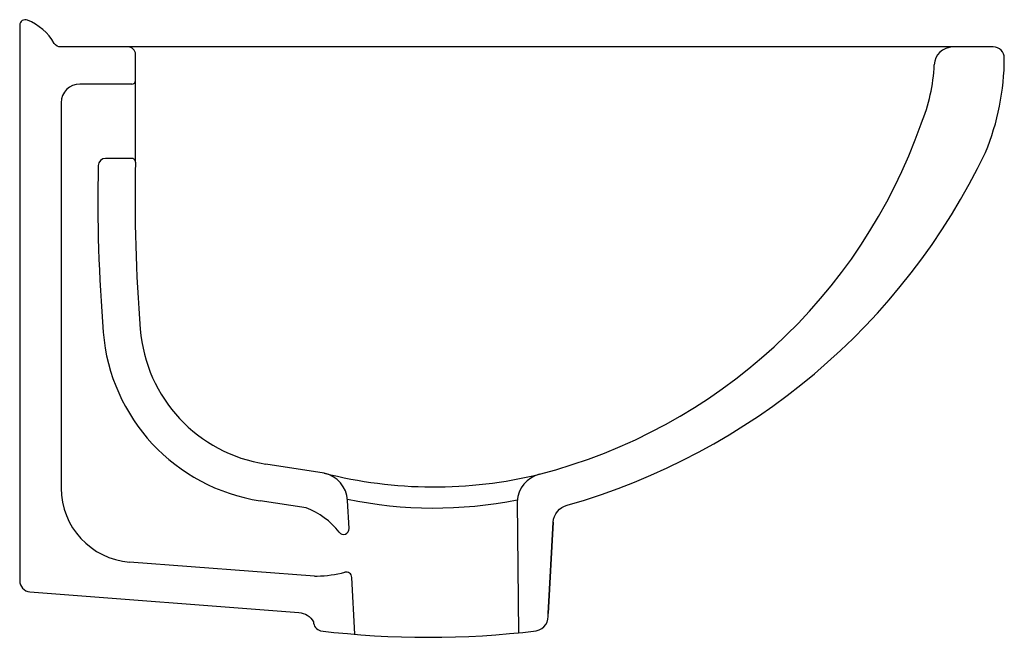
# Model space of a CAD drawing. Header units: millimetres. Extents: x 0 to 0.265, y 0.691 to 0.857.
import ezdxf

# ---------------------------------------------------------------- set-up
doc = ezdxf.new("R2010")
doc.units = ezdxf.units.MM
doc.layers.add('BLOCKS', color=3, linetype='Continuous')

msp = doc.modelspace()

# ---------------------------------------------------------------- linework, layer by layer
at = {"layer": 'BLOCKS'}
for p, q in [((0.0291700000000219, 0.85), (0.0122159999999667, 0.85)), ((0.03116999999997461, 0.8409999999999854), (0.03116999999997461, 0.8479999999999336)), ((0.0311460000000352, 0.8189779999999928), (0.03116999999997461, 0.8409999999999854)), ((0.03016999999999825, 0.8400000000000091), (0.01616999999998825, 0.8400000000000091)), ((0.0111699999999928, 0.8350000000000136), (0.0111699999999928, 0.7311949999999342)), ((0.03014599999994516, 0.8199999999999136), (0.02312300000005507, 0.8199999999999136)), ((0.08195399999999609, 0.735216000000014), (0.06620699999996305, 0.7376510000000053)), ((0.07709399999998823, 0.7258490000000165), (0.06467899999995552, 0.7277689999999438)), ((0.1338719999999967, 0.7276009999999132), (0.1342720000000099, 0.6920959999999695)), ((0.1435750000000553, 0.7220029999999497), (0.1421990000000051, 0.6974249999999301)), ((0.07933800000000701, 0.707499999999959), (0.02959599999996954, 0.7112569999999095)), ((0.07933800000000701, 0.707499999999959), (0.08005800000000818, 0.707499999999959))]:
    msp.add_line(p, q, dxfattribs=at)
for points in [[(0.01104599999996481, 0.85, -0.265715), (0.009321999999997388, 0.8509860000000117, 0.164922), (0.00206300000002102, 0.8572499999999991, 0.532056), (0, 0.8558599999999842), (0, 0.7062429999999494, 0.391324), (0.002763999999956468, 0.7032519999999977), (0.07513800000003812, 0.6976829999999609, -0.246776), (0.07907299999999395, 0.6952009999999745, 0.338412), (0.08097499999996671, 0.6927399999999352, 0.060432), (0.1390249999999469, 0.6927399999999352, 0.412302), (0.1421990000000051, 0.6974249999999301), (0.1435750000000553, 0.7220029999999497, -0.330612), (0.147389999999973, 0.7265829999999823, 0.215377), (0.2599239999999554, 0.8216109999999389, 0.098876), (0.2649999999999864, 0.8469999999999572, 0.414285), (0.2619999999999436, 0.85), (0.03409599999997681, 0.85, 0.414214)], [(0.03409599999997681, 0.85), (0.01104599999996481, 0.85, 0.414214)], [(0.08863799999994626, 0.720286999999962), (0.08821499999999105, 0.7278519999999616, 0.336197), (0.08195399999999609, 0.735216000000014, 0.122951), (0.1398789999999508, 0.7349050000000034, 0.22161)], [(0.08818599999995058, 0.7282119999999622, 0.100377), (0.1339060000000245, 0.728011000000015, 0.246741)], [(0.090233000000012, 0.6917979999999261), (0.08937400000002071, 0.7071409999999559, 0.336197)]]:
    msp.add_lwpolyline(points, format="xyb", dxfattribs=at)
for centre, radius, start, end in [((0.0291700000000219, 0.8479999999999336), 0.002, 0, 90), ((0.2511299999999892, 0.8450000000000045), 0.005, 90, 177.7397719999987), ((0.20006699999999, 0.8470159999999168), 0.046103, 337.3987989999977, 357.7397719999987), ((0.03016999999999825, 0.8409999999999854), 0.001, 270, 0), ((0.01616999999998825, 0.8350000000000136), 0.005, 90, 180), ((0.1026869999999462, 0.8785099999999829), 0.148343, 284.5198219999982, 340.6251160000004), ((0.02312300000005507, 0.8179999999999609), 0.002, 90, 178.866909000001), ((0.03014599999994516, 0.8189999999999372), 0.001, 358.7186639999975, 90), ((0.4701270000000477, 0.8091589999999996), 0.439091, 178.7186639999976, 184.5958539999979), ((0.4701270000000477, 0.8091589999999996), 0.449091, 178.866909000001, 184.5958539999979), ((0.07231899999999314, 0.7771810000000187), 0.04, 184.5958539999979, 261.2102510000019), ((0.07231899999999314, 0.7771810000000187), 0.05, 184.5958539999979, 261.2102510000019), ((0.1418599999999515, 0.7271540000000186), 0.008, 104.3370669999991, 176.7964840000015), ((0.03116999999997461, 0.7311949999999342), 0.02, 180, 265.4864619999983), ((0.0701050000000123, 0.7071519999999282), 0.01996, 37.45656000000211, 69.50244099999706), ((0.08713999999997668, 0.7202039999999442), 0.0015, 217.4565600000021, 3.203515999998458), ((0.0796980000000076, 0.7381069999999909), 0.030609, 270.6734910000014, 284.7559539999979), ((0.08787600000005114, 0.7070569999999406), 0.0015, 3.203515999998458, 104.755953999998)]:
    msp.add_arc(centre, radius, start, end, dxfattribs=at)

doc.saveas('drawing.dxf')
